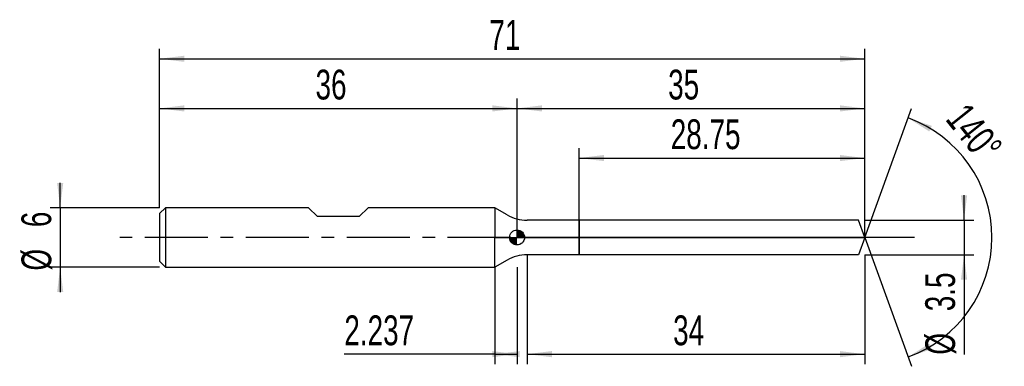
# Model space of a CAD drawing. Extents: x -14.1 to 85.1, y -13 to 21.9.
import ezdxf
from ezdxf.enums import TextEntityAlignment as Align

# ---------------------------------------------------------------- set-up
doc = ezdxf.new("R2010")
doc.units = 0
doc.linetypes.add('CENTER', pattern=[10.16, 6.35, -1.27, 1.27, -1.27])
doc.layers.get('0').update_dxf_attribs({"linetype": 'CONTINUOUS'})
for name, color, linetype in [('1', 4, 'CONTINUOUS'), ('2', 7, 'CONTINUOUS'), ('4', 2, 'CENTER'), ('CUT', 1, 'CONTINUOUS'), ('NOCUT', 7, 'CONTINUOUS'), ('SK1', 4, 'CONTINUOUS'), ('SK2', 7, 'CONTINUOUS'), ('SK4', 2, 'CENTER')]:
    doc.layers.add(name, color=color, linetype=linetype)
doc.dimstyles.new('SLDDIMSTYLE0', dxfattribs={"dimtxt": 3, "dimasz": 2.5, "dimexe": 0, "dimexo": 0.0625, "dimgap": 0.75, "dimtad": 1, "dimrnd": 1e-09, "dimzin": 12, "dimsah": 1, "dimcen": 0.09, "dimazin": 3, "dimtfac": 1, "dimtofl": 0, "dimtmove": 0, "dimatfit": 3})
doc.dimstyles.new('SLDDIMSTYLE1', dxfattribs={"dimtxt": 3, "dimasz": 2.5, "dimexe": 0, "dimexo": 0.0625, "dimgap": 0.75, "dimtad": 1, "dimrnd": 1e-09, "dimzin": 12, "dimsah": 1, "dimcen": 0.09, "dimazin": 3, "dimtfac": 1, "dimtmove": 0, "dimatfit": 3})
doc.dimstyles.new('SLDDIMSTYLE2', dxfattribs={"dimtxt": 3, "dimasz": 2.5, "dimexe": 0, "dimexo": 0.0625, "dimgap": 0.75, "dimtad": 1, "dimzin": 12, "dimsah": 1, "dimcen": 0.09, "dimazin": 3, "dimtfac": 1, "dimtofl": 0, "dimtmove": 0, "dimatfit": 3})

# ---------------------------------------------------------------- blocks, each defined once
blk = doc.blocks.new('_D')
at = {"layer": '2'}
for p, q in [((37, -1.75), (37, -12.75)), ((71, -1.75), (71, -12.75)), ((37, -11.75), (71, -11.75))]:
    blk.add_line(p, q, dxfattribs=at)
for points in [[(37, -11.75), (39.5, -12.06), (39.5, -11.44)], [(71, -11.75), (68.5, -11.44), (68.5, -12.06)]]:
    blk.add_solid(points, dxfattribs=at)
at = {"layer": '2', "width": 0.7}
blk.add_text('34', height=3, dxfattribs=at).set_placement((51.708, -11.75), align=Align.BOTTOM_LEFT)
blk = doc.blocks.new('_D_1')
at = {"layer": '2'}
for p, q in [((81, 1.75), (81, 4.25)), ((71, 1.75), (82, 1.75)), ((81, 1.75), (81, -1.75)), ((71, -1.75), (82, -1.75)), ((81, -1.75), (81, -11.802))]:
    blk.add_line(p, q, dxfattribs=at)
for points in [[(81, 1.75), (81.31, 4.25), (80.69, 4.25)], [(81, -1.75), (80.69, -4.25), (81.31, -4.25)]]:
    blk.add_solid(points, dxfattribs=at)
at = {"layer": '2', "width": 0.7}
for s, p in [('3.5', (80.992, -7.428)), ('%%c', (81, -11.802))]:
    blk.add_text(s, height=3, rotation=90, dxfattribs=at).set_placement(p, align=Align.BOTTOM_LEFT)
blk = doc.blocks.new('_D_2')
at = {"layer": '2'}
for p, q in [((33.763, -3), (33.763, -12.75)), ((36, -3), (36, -12.75)), ((33.763, -11.75), (18.607, -11.75)), ((33.763, -11.75), (36, -11.75))]:
    blk.add_line(p, q, dxfattribs=at)
for points in [[(36, -11.75), (33.5, -11.44), (33.5, -12.06)], [(33.763, -11.75), (36.263, -12.06), (36.263, -11.44)]]:
    blk.add_solid(points, dxfattribs=at)
at = {"layer": '2', "width": 0.7}
blk.add_text('2.237', height=3, dxfattribs=at).set_placement((18.607, -11.75), align=Align.BOTTOM_LEFT)
blk = doc.blocks.new('_D_3')
at = {"layer": '2'}
for p, q in [((42.25, 1.75), (42.25, 9)), ((71, 1.75), (71, 9)), ((42.25, 8), (71, 8))]:
    blk.add_line(p, q, dxfattribs=at)
for points in [[(42.25, 8), (44.75, 7.69), (44.75, 8.31)], [(71, 8), (68.5, 8.31), (68.5, 7.69)]]:
    blk.add_solid(points, dxfattribs=at)
at = {"layer": '2', "width": 0.7}
blk.add_text('28.75', height=3, dxfattribs=at).set_placement((51.469, 8), align=Align.BOTTOM_LEFT)
blk = doc.blocks.new('_D_4')
at = {"layer": '2'}
for q in [(75.716, 12.976), (75.716, -12.976)]:
    blk.add_line((71, 0), q, dxfattribs=at)
blk.add_arc((71, 0), 12.806, 289.97259, 70.02741, dxfattribs=at)
for points in [[(75.374, 12.036), (77.497, 10.68), (77.764, 11.24)], [(75.374, -12.036), (77.764, -11.24), (77.497, -10.68)]]:
    blk.add_solid(points, dxfattribs=at)
at = {"layer": '2', "width": 0.7}
blk.add_text('140°', height=3, rotation=-51.34019, dxfattribs=at).set_placement((78.337, 11.328), align=Align.BOTTOM_LEFT)
blk = doc.blocks.new('_D_5')
at = {"layer": 'SK2'}
for p, q in [((0, 3), (0, 19)), ((71, 3), (71, 19)), ((0, 18), (71, 18))]:
    blk.add_line(p, q, dxfattribs=at)
for points in [[(0, 18), (2.5, 17.69), (2.5, 18.31)], [(71, 18), (68.5, 18.31), (68.5, 17.69)]]:
    blk.add_solid(points, dxfattribs=at)
at = {"layer": 'SK2', "width": 0.7}
blk.add_text('71', height=3, dxfattribs=at).set_placement((33.208, 18), align=Align.BOTTOM_LEFT)
blk = doc.blocks.new('_D_6')
at = {"layer": 'SK2'}
for p, q in [((0, 3), (0, 14)), ((36, 3), (36, 14)), ((0, 13), (36, 13))]:
    blk.add_line(p, q, dxfattribs=at)
for points in [[(0, 13), (2.5, 12.69), (2.5, 13.31)], [(36, 13), (33.5, 13.31), (33.5, 12.69)]]:
    blk.add_solid(points, dxfattribs=at)
at = {"layer": 'SK2', "width": 0.7}
blk.add_text('36', height=3, dxfattribs=at).set_placement((15.708, 13), align=Align.BOTTOM_LEFT)
blk = doc.blocks.new('_D_7')
at = {"layer": 'SK2'}
for p, q in [((36, 0), (36, 14)), ((71, 0), (71, 14)), ((36, 13), (71, 13))]:
    blk.add_line(p, q, dxfattribs=at)
for points in [[(36, 13), (38.5, 12.69), (38.5, 13.31)], [(71, 13), (68.5, 13.31), (68.5, 12.69)]]:
    blk.add_solid(points, dxfattribs=at)
at = {"layer": 'SK2', "width": 0.7}
blk.add_text('35', height=3, dxfattribs=at).set_placement((51.208, 13), align=Align.BOTTOM_LEFT)
blk = doc.blocks.new('_D_8')
at = {"layer": 'SK2'}
for p, q in [((-10, 3), (-10, 5.5)), ((0, 3), (-11, 3)), ((-10, 3), (-10, -3)), ((0, -3), (-11, -3)), ((-10, -3), (-10, -5.5))]:
    blk.add_line(p, q, dxfattribs=at)
for points in [[(-10, 3), (-9.69, 5.5), (-10.31, 5.5)], [(-10, -3), (-10.31, -5.5), (-9.69, -5.5)]]:
    blk.add_solid(points, dxfattribs=at)
at = {"layer": 'SK2', "width": 0.7}
for s, p in [('6', (-10.008, 1.041)), ('%%c', (-10, -3.333))]:
    blk.add_text(s, height=3, rotation=90, dxfattribs=at).set_placement(p, align=Align.BOTTOM_LEFT)
blk = doc.blocks.new('*U11')
at = {"color": 0, "linetype": 'CONTINUOUS'}
for points in [[(0, 0), (0, 0.75), (0.146, 0)], [(0.146, 0), (0, 0.75), (0.146, 0.736)], [(0.146, 0), (0.146, 0.736), (0.287, 0)], [(0.287, 0), (0.146, 0.736), (0.287, 0.693)], [(0.287, 0), (0.287, 0.693), (0.417, 0)], [(0.417, 0), (0.287, 0.693), (0.417, 0.624)], [(0.417, 0), (0.417, 0.624), (0.53, 0)], [(0.53, 0), (0.417, 0.624), (0.53, 0.53)], [(0.53, 0), (0.53, 0.53), (0.624, 0)], [(0.624, 0), (0.53, 0.53), (0.624, 0.417)], [(0.624, 0), (0.624, 0.417), (0.693, 0)], [(0.693, 0), (0.624, 0.417), (0.693, 0.287)], [(0.693, 0), (0.693, 0.287), (0.736, 0)], [(0.736, 0), (0.693, 0.287), (0.736, 0.146)], [(0.736, 0), (0.736, 0.146), (0.75, 0)]]:
    blk.add_solid(points, dxfattribs=at)
blk = doc.blocks.new('*U12')
at = {"color": 0, "linetype": 'CONTINUOUS'}
for points in [[(-0.739, -0.13), (-0.75, 0), (-0.739, 0)], [(-0.739, -0.13), (-0.739, 0), (-0.705, -0.257)], [(-0.705, -0.257), (-0.739, 0), (-0.705, 0)], [(-0.705, -0.257), (-0.705, 0), (-0.65, -0.375)], [(-0.65, -0.375), (-0.705, 0), (-0.65, 0)], [(-0.65, -0.375), (-0.65, 0), (-0.575, -0.482)], [(-0.575, -0.482), (-0.65, 0), (-0.575, 0)], [(-0.575, -0.482), (-0.575, 0), (-0.482, -0.575)], [(-0.482, -0.575), (-0.575, 0), (-0.482, 0)], [(-0.482, -0.575), (-0.482, 0), (-0.375, -0.65)], [(-0.375, -0.65), (-0.482, 0), (-0.375, 0)], [(-0.375, -0.65), (-0.375, 0), (-0.257, -0.705)], [(-0.257, -0.705), (-0.375, 0), (-0.257, 0)], [(-0.257, -0.705), (-0.257, 0), (-0.13, -0.739)], [(-0.13, -0.739), (-0.257, 0), (-0.13, 0)], [(-0.13, -0.739), (-0.13, 0), (0, -0.75)], [(0, -0.75), (-0.13, 0), (0, 0)]]:
    blk.add_solid(points, dxfattribs=at)
blk = doc.blocks.new('SW_DOWELSYMBOL_0')
at = {"layer": 'SK1', "color": 0}
blk.add_circle((0, 0), 0.75, dxfattribs=at)
at = {"color": 0, "linetype": 'CONTINUOUS'}
for name in ['*U12', '*U11']:
    blk.add_blockref(name, (0, 0), dxfattribs=at)

msp = doc.modelspace()

# ---------------------------------------------------------------- linework, layer by layer
at = {"layer": '1'}
for p, q in [((35, 2.286), (33.763, 3)), ((33.763, 3), (33.763, 0)), ((42.25, 1.75), (37, 1.75)), ((70.364, 1.75), (42.25, 1.75)), ((42.25, 1.75), (42.25, 0)), ((42.25, 0), (42.25, 1.75)), ((71, 0), (70.364, 1.75)), ((33.763, -3), (33.763, 0)), ((42.25, -1.75), (42.25, 0)), ((42.25, 0), (42.25, -1.75)), ((71, 0), (70.364, -1.75)), ((42.25, -1.75), (37, -1.75)), ((70.364, -1.75), (42.25, -1.75)), ((35, -2.286), (33.763, -3))]:
    msp.add_line(p, q, dxfattribs=at)
for centre, start, end in [((37, 5.75), 239.99991, 269.99994), ((37, -5.75), 90, 120.00001)]:
    msp.add_arc(centre, 4, start, end, dxfattribs=at)
at = {"layer": '4'}
msp.add_line((71, 0), (36, 0), dxfattribs=at)
at = {"layer": 'CUT'}
for p, q in [((70.364, 1.75), (42.25, 1.75)), ((42.25, 1.75), (42.25, 0)), ((71, 0), (70.364, 1.75)), ((42.25, 0), (71, 0))]:
    msp.add_line(p, q, dxfattribs=at)
at = {"layer": 'NOCUT'}
for p, q in [((35, 2.286), (33.763, 3)), ((33.763, 3), (33.763, 0)), ((42.25, 1.75), (37, 1.75)), ((42.25, 0), (42.25, 1.75)), ((33.763, 0), (42.25, 0))]:
    msp.add_line(p, q, dxfattribs=at)
msp.add_arc((37, 5.75), 4, 239.99991, 269.99994, dxfattribs=at)
at = {"layer": 'SK1'}
for p, q in [((0.6, 3), (0, 2.4)), ((15, 3), (0.6, 3)), ((0.6, 3), (0.6, -3)), ((15.9, 2.1), (15, 3)), ((21, 3), (20.1, 2.1)), ((33.763, 3), (21, 3)), ((0, 2.4), (0, 0)), ((20.1, 2.1), (15.9, 2.1)), ((0, 0), (0, -2.4)), ((0, -2.4), (0.6, -3)), ((0.6, -3), (33.763, -3))]:
    msp.add_line(p, q, dxfattribs=at)
msp.add_circle((36, 0), 0.75, dxfattribs=at)
at = {"layer": 'SK4'}
msp.add_line((76, 0), (-5, 0), dxfattribs=at)

# ---------------------------------------------------------------- block references
at = {"layer": 'SK1'}
msp.add_blockref('SW_DOWELSYMBOL_0', (36, 0), dxfattribs=at)

# ---------------------------------------------------------------- texts
at = {"layer": 'SK2', "width": 0.7}
msp.add_text('AP1', height=0.05, dxfattribs=at).set_placement((36, -0.018), align=Align.BOTTOM_LEFT)

# ---------------------------------------------------------------- dimensions: what is measured, and where the dimension line sits
at = {"layer": '2'}
dim = msp.add_angular_dim_2l(base=(83.806, 0), line1=((71, 0), (70.364, 1.75)), line2=((70.364, -1.75), (71, 0)), dimstyle='SLDDIMSTYLE2', dxfattribs=at)
dim.commit()
dim.dimension.update_dxf_attribs({"geometry": '_D_4', "text_midpoint": (81, 8), "dimtype": 162})
for base, p1, p2, picture, middle in [((71, 8), (42.25, 1.75), (71, 1.75), '_D_3', (56.625, 8)), ((71, -11.75), (37, -1.75), (71, -1.75), '_D', (54, -11.75)), ((36, -11.75), (33.763, -3), (36, -3), '_D_2', (23.763, -11.75))]:
    dim = msp.add_linear_dim(base=base, p1=p1, p2=p2, dimstyle='SLDDIMSTYLE0', dxfattribs=at)
    dim.commit()
    dim.dimension.update_dxf_attribs({"geometry": picture, "text_midpoint": middle, "dimtype": 160})
dim = msp.add_linear_dim(base=(81, -1.75), p1=(71, 1.75), p2=(71, -1.75), angle=90, text='%%c<>', dimstyle='SLDDIMSTYLE1', dxfattribs=at)
dim.commit()
dim.dimension.update_dxf_attribs({"geometry": '_D_1', "text_midpoint": (81, -6.75), "dimtype": 160})
at = {"layer": 'SK2'}
for base, p1, p2, picture, middle in [((71, 18), (0, 3), (71, 3), '_D_5', (35.5, 18)), ((36, 13), (0, 3), (36, 3), '_D_6', (18, 13)), ((71, 13), (36, 0), (71, 0), '_D_7', (53.5, 13))]:
    dim = msp.add_linear_dim(base=base, p1=p1, p2=p2, dimstyle='SLDDIMSTYLE0', dxfattribs=at)
    dim.commit()
    dim.dimension.update_dxf_attribs({"geometry": picture, "text_midpoint": middle, "dimtype": 160})
dim = msp.add_linear_dim(base=(-10, -3), p1=(0, 3), p2=(0, -3), angle=90, text='%%c<>', dimstyle='SLDDIMSTYLE1', dxfattribs=at)
dim.commit()
dim.dimension.update_dxf_attribs({"geometry": '_D_8', "text_midpoint": (-10, 0), "dimtype": 160})

doc.saveas('drawing.dxf')
